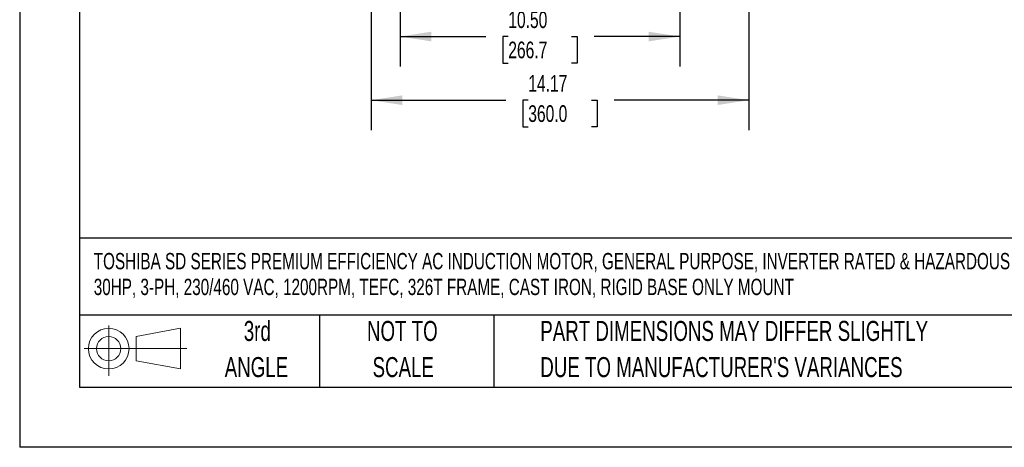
# Model space of a CAD drawing. Header units: inches. Extents: x 0 to 99, y 0 to 76.5.
# Tile 1 of 16: x 0 to 36.9, y 0 to 16. Entities that reach past the tile are written whole.
import ezdxf

# ---------------------------------------------------------------- set-up
doc = ezdxf.new("R2010")
doc.units = ezdxf.units.IN
doc.header["$LTSCALE"] = 9
doc.header["$MEASUREMENT"] = 0
doc.linetypes.add('CENTERX2', pattern=[0.8, 0.5, -0.1, 0.1, -0.1])
doc.layers.add('DIMENSIONS', color=140, linetype='Continuous', lineweight=25)
doc.layers.add('TEXT', color=140, linetype='Continuous', lineweight=25)
doc.layers.add('SLD-DEFPOINTS', color=7, linetype='Continuous')
doc.styles.add('SLDTEXTSTYLE0', font='TXT', dxfattribs={"width": 0.7})
doc.dimstyles.new('SLDDIMSTYLE1', dxfattribs={"dimtxt": 0.625, "dimasz": 1.17, "dimexe": 0, "dimexo": 0.0625, "dimgap": 0.15625, "dimtad": 0, "dimtih": 1, "dimtoh": 1, "dimrnd": 1e-09, "dimzin": 4, "dimdsep": 46, "dimtxsty": 'SLDTEXTSTYLE0', "dimsah": 1, "dimcen": 0.09, "dimadec": 0, "dimazin": 1, "dimtfac": 1, "dimtofl": 0, "dimtmove": 0, "dimatfit": 3, "dimfxl": 0, "dimfrac": 2, "dimtolj": 1, "dimtzin": 12, "dimarcsym": 0})
doc.dimstyles.new('SLDDIMSTYLE2', dxfattribs={"dimtxt": 0.625, "dimasz": 1.17, "dimexe": 0, "dimexo": 0.0625, "dimgap": 0.15625, "dimtad": 0, "dimtih": 1, "dimtoh": 1, "dimrnd": 1e-09, "dimzin": 12, "dimdsep": 46, "dimtxsty": 'SLDTEXTSTYLE0', "dimsah": 1, "dimcen": 0.09, "dimadec": 0, "dimazin": 3, "dimtfac": 1, "dimtofl": 0, "dimtmove": 0, "dimatfit": 3, "dimfxl": 0, "dimfrac": 2, "dimtolj": 1, "dimtzin": 12, "dimarcsym": 0})

# ---------------------------------------------------------------- blocks, each defined once
blk = doc.blocks.new('Block11')
at = {"color": 7, "linetype": 'Continuous', "lineweight": 18}
for p, q in [((0.917, 1.882), (0.917, 0)), ((1.942, 1.477), (3.605, 1.783)), ((3.605, 1.783), (3.605, 0.259)), ((1.942, 0.566), (1.942, 1.477)), ((0, 1.021), (3.853, 1.021)), ((1.942, 0.566), (3.605, 0.259))]:
    blk.add_line(p, q, dxfattribs=at)
for radius in [0.762, 0.456]:
    blk.add_circle((0.917, 1.021), radius, dxfattribs=at)
blk = doc.blocks.new('Block12')
at = {"layer": 'SLD-DEFPOINTS'}
blk.add_blockref('Block11', (0, 0), dxfattribs=at)
blk = doc.blocks.new('SW_NOTE_0')
at = {"layer": 'TEXT', "color": 0, "linetype": 'CENTERX2', "lineweight": 18, "char_height": 0.612, "attachment_point": 1, "style": 'SLDTEXTSTYLE0'}
for s, insert in [('TOSHIBA SD SERIES PREMIUM EFFICIENCY AC INDUCTION MOTOR, GENERAL PURPOSE, INVERTER RATED & HAZARDOUS LOC,', (0, 0.789)), ('30HP, 3-PH, 230/460 VAC, 1200RPM, TEFC, 326T FRAME, CAST IRON, RIGID BASE ONLY MOUNT', (0, -0.177))]:
    blk.add_mtext(s, dxfattribs=dict(at, insert=insert))
blk = doc.blocks.new('SW_NOTE_0_3')
at = {"layer": 'TEXT', "color": 0, "linetype": 'CENTERX2', "lineweight": 18, "char_height": 0.75, "attachment_point": 1, "style": 'SLDTEXTSTYLE0'}
for s, insert in [('PART DIMENSIONS MAY DIFFER SLIGHTLY', (0, 0.967)), ("DUE TO MANUFACTURER'S VARIANCES", (0, -0.388))]:
    blk.add_mtext(s, dxfattribs=dict(at, insert=insert))
blk = doc.blocks.new('SW_NOTE_0_4')
at = {"layer": 'TEXT', "color": 0, "linetype": 'CENTERX2', "lineweight": 18, "char_height": 0.75, "attachment_point": 2, "style": 'SLDTEXTSTYLE0'}
for s, insert in [('NOT TO', (1.863, 0.967)), ('SCALE', (1.897, -0.388))]:
    blk.add_mtext(s, dxfattribs=dict(at, insert=insert))
blk = doc.blocks.new('SW_NOTE_0_5')
at = {"layer": 'TEXT', "color": 0, "linetype": 'CENTERX2', "lineweight": 18, "char_height": 0.75, "attachment_point": 2, "style": 'SLDTEXTSTYLE0'}
for s, insert in [('3rd', (0.82, 0.967)), ('ANGLE', (0.786, -0.388))]:
    blk.add_mtext(s, dxfattribs=dict(at, insert=insert))
blk = doc.blocks.new('_D_3')
at = {"layer": 'DIMENSIONS'}
for p, q in [((14.268, 17.616), (14.268, 14.267)), ((24.768, 17.299), (24.768, 14.267)), ((14.268, 15.392), (17.482, 15.392)), ((18.33, 15.39), (18.12, 15.39)), ((18.12, 15.39), (18.12, 14.397)), ((20.707, 15.39), (20.917, 15.39)), ((20.917, 15.39), (20.917, 14.397)), ((24.768, 15.392), (21.554, 15.392)), ((18.12, 14.397), (18.33, 14.397)), ((20.917, 14.397), (20.707, 14.397))]:
    blk.add_line(p, q, dxfattribs=at)
for points in [[(14.268, 15.392), (15.438, 15.212), (15.438, 15.572)], [(24.768, 15.392), (23.598, 15.572), (23.598, 15.212)]]:
    blk.add_solid(points, dxfattribs=at)
at = {"layer": 'DIMENSIONS', "char_height": 0.625, "attachment_point": 1, "style": 'SLDTEXTSTYLE0'}
for s, insert in [('10.50', (18.33, 16.336)), ('266.7', (18.33, 15.202))]:
    blk.add_mtext(s, dxfattribs=dict(at, insert=insert))
blk = doc.blocks.new('_D_10')
at = {"layer": 'DIMENSIONS'}
for p, q in [((13.182, 19.847), (13.182, 18.205)), ((27.355, 19.847), (27.355, 17.839)), ((13.182, 17.665), (13.182, 11.882)), ((27.355, 17.299), (27.355, 11.882)), ((13.182, 13.007), (18.232, 13.007)), ((19.08, 13.006), (18.87, 13.006)), ((18.87, 13.006), (18.87, 12.012)), ((21.457, 13.006), (21.667, 13.006)), ((21.667, 13.006), (21.667, 12.012)), ((27.355, 13.007), (22.304, 13.007)), ((18.87, 12.012), (19.08, 12.012)), ((21.667, 12.012), (21.457, 12.012))]:
    blk.add_line(p, q, dxfattribs=at)
for points in [[(13.182, 13.007), (14.352, 12.827), (14.352, 13.187)], [(27.355, 13.007), (26.185, 13.187), (26.185, 12.827)]]:
    blk.add_solid(points, dxfattribs=at)
at = {"layer": 'DIMENSIONS', "char_height": 0.625, "attachment_point": 1, "style": 'SLDTEXTSTYLE0'}
for s, insert in [('14.17', (19.08, 13.951)), ('360.0', (19.08, 12.817))]:
    blk.add_mtext(s, dxfattribs=dict(at, insert=insert))

msp = doc.modelspace()

# ---------------------------------------------------------------- linework, layer by layer
at = {"color": 7, "linetype": 'Continuous'}
for p in [(0.0009, 76.5009), (99.0009, 0.0009)]:
    msp.add_line(p, (0.0009, 0.0009), dxfattribs=at)
at = {"layer": 'TEXT'}
for p, q in [((2.25, 74.25), (2.25, 2.25)), ((96.75, 7.84), (2.25, 7.84)), ((96.75, 4.95), (2.25, 4.95)), ((11.25, 4.95), (11.25, 2.25)), ((17.7915, 4.95), (17.7915, 2.25)), ((2.25, 2.25), (96.75, 2.25))]:
    msp.add_line(p, q, dxfattribs=at)

# ---------------------------------------------------------------- block references
at = {"layer": 'SLD-DEFPOINTS'}
msp.add_blockref('Block12', (2.4229, 2.6766), dxfattribs=at)
at = {"layer": 'TEXT', "linetype": 'CENTERX2', "lineweight": 18}
for name, p in [('SW_NOTE_0', (2.779, 6.4938)), ('SW_NOTE_0_5', (8.0955, 3.7685)), ('SW_NOTE_0_4', (12.4927, 3.7685)), ('SW_NOTE_0_3', (19.5305, 3.7685))]:
    msp.add_blockref(name, p, dxfattribs=at)

# ---------------------------------------------------------------- dimensions: what is measured, and where the dimension line sits
at = {"layer": 'DIMENSIONS'}
dim = msp.add_linear_dim(base=(27.355, 13.0068), p1=(13.1818, 20.2973), p2=(27.355, 20.2973), angle=0, dimstyle='SLDDIMSTYLE2', dxfattribs=at)
dim.commit()
dim.dimension.update_dxf_attribs({"geometry": '_D_10', "text_midpoint": (20.2684, 13.0068), "dimtype": 160})
dim = msp.add_linear_dim(base=(14.2684, 15.3917), p1=(24.7684, 18.0473), p2=(14.2684, 18.0659), dimstyle='SLDDIMSTYLE1', dxfattribs=at)
dim.commit()
dim.dimension.update_dxf_attribs({"geometry": '_D_3', "text_midpoint": (19.5184, 15.3917), "dimtype": 160})

doc.saveas('drawing.dxf')
